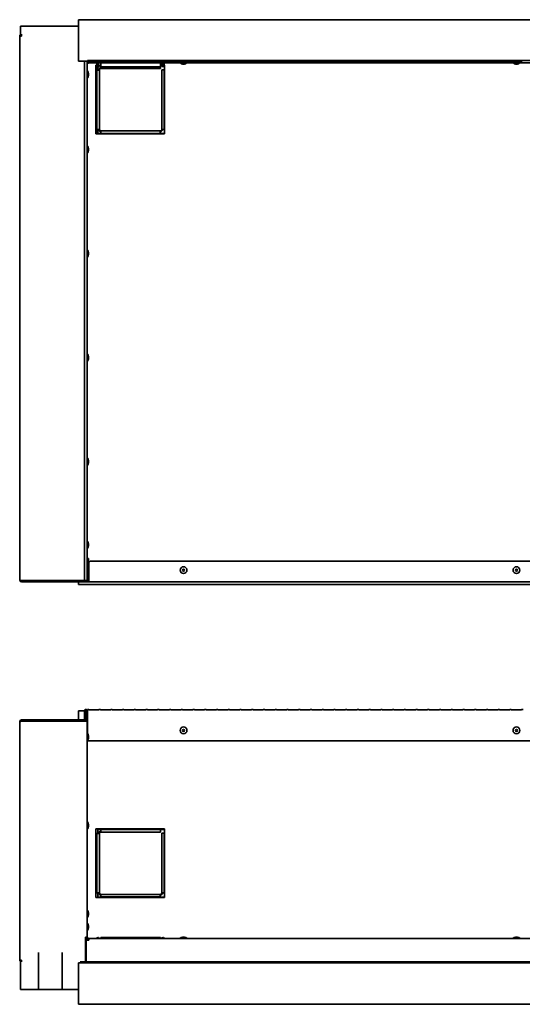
# Model space of a CAD drawing. Extents: x -6.9 to 77.3, y 3.9 to 51.3.
# Tile 1 of 3: x -6.9 to 17.3, y 3.9 to 51.3. Entities that reach past the tile are written whole.
import ezdxf

# ---------------------------------------------------------------- set-up
doc = ezdxf.new("R2010")
doc.units = 0
doc.header["$MEASUREMENT"] = 0

msp = doc.modelspace()

# ---------------------------------------------------------------- linework, layer by layer
at = {"color": 7, "lineweight": 35}
for p, q in [((38.101098, 51.26337), (-4.048904, 51.26337)), ((-4.048904, 51.26337), (-4.048904, 49.263368)), ((-4.837404, 50.958271), (-6.837403, 50.958271)), ((-6.837403, 50.958271), (-6.837403, 50.476468)), ((-4.048904, 50.958271), (-5.973902, 50.958271)), ((-6.873304, 50.476468), (-6.873304, 24.325271)), ((-6.873304, 50.476468), (-6.787403, 50.476468)), ((-6.787403, 50.476468), (-6.780333, 50.562369)), ((-3.758204, 49.263368), (-4.048904, 49.263368)), ((-3.758204, 24.30306), (-3.758204, 49.266473)), ((-3.623902, 49.266473), (-3.758204, 49.266473)), ((-3.623902, 49.266473), (-3.623902, 24.30306)), ((-3.621004, 49.263368), (-3.623902, 49.263368)), ((-3.621002, 49.249441), (-3.623902, 49.247461)), ((37.622998, 49.303373), (-3.621004, 49.303373)), ((-3.621004, 49.191573), (-3.621004, 49.303373)), ((-3.556302, 49.283418), (-3.556302, 49.211522)), ((-3.556302, 49.283418), (-3.063379, 49.283418)), ((-3.556302, 49.260331), (-3.063379, 49.260331)), ((-3.063379, 49.23461), (-3.556302, 49.23461)), ((-3.063379, 49.211522), (-3.063379, 49.283418)), ((-2.992128, 49.283418), (-2.992128, 49.211522)), ((-2.992128, 49.283418), (-2.499203, 49.283418)), ((-2.992128, 49.260331), (-2.499203, 49.260331)), ((-2.499203, 49.23461), (-2.992128, 49.23461)), ((-2.499203, 49.211522), (-2.499203, 49.283418)), ((-2.427953, 49.283418), (-2.427953, 49.211522)), ((-2.427953, 49.283418), (-1.935028, 49.283418)), ((-2.427953, 49.260331), (-1.935028, 49.260331)), ((-1.935028, 49.23461), (-2.427953, 49.23461)), ((-1.935028, 49.211522), (-1.935028, 49.283418)), ((-1.863778, 49.283418), (-1.863778, 49.211522)), ((-1.863778, 49.283418), (-1.370853, 49.283418)), ((-1.863778, 49.260331), (-1.370853, 49.260331)), ((-1.370853, 49.23461), (-1.863778, 49.23461)), ((-1.370853, 49.211522), (-1.370853, 49.283418)), ((-1.299603, 49.283418), (-1.299603, 49.211522)), ((-1.299603, 49.283418), (-0.806678, 49.283418)), ((-1.299603, 49.260331), (-0.806678, 49.260331)), ((-0.806678, 49.23461), (-1.299603, 49.23461)), ((-0.806678, 49.211522), (-0.806678, 49.283418)), ((-0.735428, 49.283418), (-0.735428, 49.211522)), ((-0.735428, 49.283418), (-0.242503, 49.283418)), ((-0.735428, 49.260331), (-0.242503, 49.260331)), ((-0.242503, 49.23461), (-0.735428, 49.23461)), ((-0.242503, 49.211522), (-0.242503, 49.283418)), ((-0.171253, 49.283418), (-0.171253, 49.211522)), ((-0.171253, 49.283418), (0.321672, 49.283418)), ((-0.171253, 49.260331), (0.321672, 49.260331)), ((0.321672, 49.23461), (-0.171253, 49.23461)), ((0.321672, 49.211522), (0.321672, 49.283418)), ((0.392922, 49.283418), (0.392922, 49.211522)), ((0.392922, 49.283418), (0.885847, 49.283418)), ((0.392922, 49.260331), (0.885847, 49.260331)), ((0.885847, 49.23461), (0.392922, 49.23461)), ((0.885847, 49.211522), (0.885847, 49.283418)), ((0.957097, 49.283418), (0.957097, 49.211522)), ((0.957097, 49.283418), (1.450022, 49.283418)), ((0.957097, 49.260331), (1.450022, 49.260331)), ((1.450022, 49.23461), (0.957097, 49.23461)), ((1.450022, 49.211522), (1.450022, 49.283418)), ((1.521271, 49.283418), (1.521271, 49.211522)), ((1.521271, 49.283418), (2.014196, 49.283418)), ((1.521271, 49.260331), (2.014196, 49.260331)), ((2.014196, 49.23461), (1.521271, 49.23461)), ((2.014196, 49.211522), (2.014196, 49.283418)), ((2.085446, 49.283418), (2.085446, 49.211522)), ((2.085446, 49.283418), (2.578371, 49.283418)), ((2.085446, 49.260331), (2.578371, 49.260331)), ((2.578371, 49.23461), (2.085446, 49.23461)), ((2.578371, 49.211522), (2.578371, 49.283418)), ((2.649621, 49.283418), (2.649621, 49.211522)), ((2.649621, 49.283418), (3.142546, 49.283418)), ((2.649621, 49.260331), (3.142546, 49.260331)), ((3.142546, 49.23461), (2.649621, 49.23461)), ((3.142546, 49.211522), (3.142546, 49.283418)), ((3.213797, 49.283418), (3.213797, 49.211522)), ((3.213797, 49.283418), (3.706722, 49.283418)), ((3.213797, 49.260331), (3.706722, 49.260331)), ((3.706722, 49.23461), (3.213797, 49.23461)), ((3.706722, 49.211522), (3.706722, 49.283418)), ((3.777972, 49.283418), (3.777972, 49.211522)), ((3.777972, 49.283418), (4.270897, 49.283418)), ((3.777972, 49.260331), (4.270897, 49.260331)), ((4.270897, 49.23461), (3.777972, 49.23461)), ((4.270897, 49.211522), (4.270897, 49.283418)), ((4.342147, 49.283418), (4.342147, 49.211522)), ((4.342147, 49.283418), (4.835072, 49.283418)), ((4.342147, 49.260331), (4.835072, 49.260331)), ((4.835072, 49.23461), (4.342147, 49.23461)), ((4.835072, 49.211522), (4.835072, 49.283418)), ((4.906322, 49.283418), (4.906322, 49.211522)), ((4.906322, 49.283418), (5.399247, 49.283418)), ((4.906322, 49.260331), (5.399247, 49.260331)), ((5.399247, 49.23461), (4.906322, 49.23461)), ((5.399247, 49.211522), (5.399247, 49.283418)), ((5.470497, 49.283418), (5.470497, 49.211522)), ((5.470497, 49.283418), (5.963422, 49.283418)), ((5.470497, 49.260331), (5.963422, 49.260331)), ((5.963422, 49.23461), (5.470497, 49.23461)), ((5.963422, 49.211522), (5.963422, 49.283418)), ((6.034672, 49.283418), (6.034672, 49.211522)), ((6.034672, 49.283418), (6.527597, 49.283418)), ((6.034672, 49.260331), (6.527597, 49.260331)), ((6.527597, 49.23461), (6.034672, 49.23461)), ((6.527597, 49.211522), (6.527597, 49.283418)), ((6.598847, 49.283418), (6.598847, 49.211522)), ((6.598847, 49.283418), (7.091772, 49.283418)), ((6.598847, 49.260331), (7.091772, 49.260331)), ((7.091772, 49.23461), (6.598847, 49.23461)), ((7.091772, 49.211522), (7.091772, 49.283418)), ((7.163022, 49.283418), (7.163022, 49.211522)), ((7.163022, 49.283418), (7.655947, 49.283418)), ((7.163022, 49.260331), (7.655947, 49.260331)), ((7.655947, 49.23461), (7.163022, 49.23461)), ((7.655947, 49.211522), (7.655947, 49.283418)), ((7.727197, 49.283418), (7.727197, 49.211522)), ((7.727197, 49.283418), (8.220122, 49.283418)), ((7.727197, 49.260331), (8.220122, 49.260331)), ((8.220122, 49.23461), (7.727197, 49.23461)), ((8.220122, 49.211522), (8.220122, 49.283418)), ((8.291372, 49.283418), (8.291372, 49.211522)), ((8.291372, 49.283418), (8.784297, 49.283418)), ((8.291372, 49.260331), (8.784297, 49.260331)), ((8.784297, 49.23461), (8.291372, 49.23461)), ((8.784297, 49.211522), (8.784297, 49.283418)), ((8.855547, 49.283418), (8.855547, 49.211522)), ((8.855547, 49.283418), (9.348472, 49.283418)), ((8.855547, 49.260331), (9.348472, 49.260331)), ((9.348472, 49.23461), (8.855547, 49.23461)), ((9.348472, 49.211522), (9.348472, 49.283418)), ((9.419721, 49.283418), (9.419721, 49.211522)), ((9.419721, 49.283418), (9.912647, 49.283418)), ((9.419721, 49.260331), (9.912647, 49.260331)), ((9.912647, 49.23461), (9.419721, 49.23461)), ((9.912647, 49.211522), (9.912647, 49.283418)), ((9.983897, 49.283418), (9.983897, 49.211522)), ((9.983897, 49.283418), (10.476822, 49.283418)), ((9.983897, 49.260331), (10.476822, 49.260331)), ((10.476822, 49.23461), (9.983897, 49.23461)), ((10.476822, 49.211522), (10.476822, 49.283418)), ((10.548072, 49.283418), (10.548072, 49.211522)), ((10.548072, 49.283418), (11.040997, 49.283418)), ((10.548072, 49.260331), (11.040997, 49.260331)), ((11.040997, 49.23461), (10.548072, 49.23461)), ((11.040997, 49.211522), (11.040997, 49.283418)), ((11.112247, 49.283418), (11.112247, 49.211522)), ((11.112247, 49.283418), (11.605172, 49.283418)), ((11.112247, 49.260331), (11.605172, 49.260331)), ((11.605172, 49.23461), (11.112247, 49.23461)), ((11.605172, 49.211522), (11.605172, 49.283418)), ((11.676422, 49.283418), (11.676422, 49.211522)), ((11.676422, 49.283418), (12.169347, 49.283418)), ((11.676422, 49.260331), (12.169347, 49.260331)), ((12.169347, 49.23461), (11.676422, 49.23461)), ((12.169347, 49.211522), (12.169347, 49.283418)), ((12.240597, 49.283418), (12.240597, 49.211522)), ((12.240597, 49.283418), (12.733522, 49.283418)), ((12.240597, 49.260331), (12.733522, 49.260331)), ((12.733522, 49.23461), (12.240597, 49.23461)), ((12.733522, 49.211522), (12.733522, 49.283418)), ((12.804772, 49.283418), (12.804772, 49.211522)), ((12.804772, 49.283418), (13.297697, 49.283418)), ((12.804772, 49.260331), (13.297697, 49.260331)), ((13.297697, 49.23461), (12.804772, 49.23461)), ((13.297697, 49.211522), (13.297697, 49.283418)), ((13.368947, 49.283418), (13.368947, 49.211522)), ((13.368947, 49.283418), (13.861872, 49.283418)), ((13.368947, 49.260331), (13.861872, 49.260331)), ((13.861872, 49.23461), (13.368947, 49.23461)), ((13.861872, 49.211522), (13.861872, 49.283418)), ((13.933122, 49.283418), (13.933122, 49.211522)), ((13.933122, 49.283418), (14.426046, 49.283418)), ((13.933122, 49.260331), (14.426046, 49.260331)), ((14.426046, 49.23461), (13.933122, 49.23461)), ((14.426046, 49.211522), (14.426046, 49.283418)), ((14.497296, 49.283418), (14.497296, 49.211522)), ((14.497296, 49.283418), (14.990222, 49.283418)), ((14.497296, 49.260331), (14.990222, 49.260331)), ((14.990222, 49.23461), (14.497296, 49.23461)), ((14.990222, 49.211522), (14.990222, 49.283418)), ((15.061471, 49.283418), (15.061471, 49.211522)), ((15.061471, 49.283418), (15.554396, 49.283418)), ((15.061471, 49.260331), (15.554396, 49.260331)), ((15.554396, 49.23461), (15.061471, 49.23461)), ((15.554396, 49.211522), (15.554396, 49.283418)), ((15.625646, 49.283418), (15.625646, 49.211522)), ((15.625646, 49.283418), (16.118571, 49.283418)), ((15.625646, 49.260331), (16.118571, 49.260331)), ((16.118571, 49.23461), (15.625646, 49.23461)), ((16.118571, 49.211522), (16.118571, 49.283418)), ((16.189821, 49.283418), (16.189821, 49.211522)), ((16.189821, 49.283418), (16.682746, 49.283418)), ((16.189821, 49.260331), (16.682746, 49.260331)), ((16.682746, 49.23461), (16.189821, 49.23461)), ((16.682746, 49.211522), (16.682746, 49.283418)), ((16.753997, 49.283418), (16.753997, 49.211522)), ((16.753997, 49.283418), (17.246922, 49.283418)), ((16.753997, 49.260331), (17.246922, 49.260331)), ((17.246922, 49.23461), (16.753997, 49.23461)), ((17.246922, 49.211522), (17.246922, 49.283418)), ((-3.624104, 48.79877), (-3.617104, 48.79877)), ((-3.574103, 49.177472), (-3.623902, 49.170431)), ((-3.574103, 49.177472), (-3.623902, 49.173373)), ((-3.621004, 49.191573), (37.622998, 49.191573)), ((-3.617104, 48.470771), (-3.617104, 48.79877)), ((-3.574103, 49.177472), (-3.574103, 49.191573)), ((-3.063379, 49.211522), (-3.556302, 49.211522)), ((-3.165699, 49.07737), (-3.210002, 49.07737)), ((-3.210002, 49.07737), (-3.210002, 45.777372)), ((-3.165699, 49.06758), (-3.193902, 49.06758)), ((-3.193902, 49.06758), (-3.193902, 45.777372)), ((-3.165701, 48.842581), (-3.193902, 48.842581)), ((-3.165704, 49.191577), (-3.165704, 49.06597)), ((-3.043904, 48.842581), (-3.165704, 48.842581)), ((-3.165704, 48.842581), (-3.165704, 45.992581)), ((-3.129804, 49.191577), (-3.129804, 49.06597)), ((-3.0798, 49.07737), (-3.1298, 49.07737)), ((-3.079799, 49.06758), (-3.129799, 49.06758)), ((-3.118904, 49.006732), (-3.118904, 48.842581)), ((-3.079803, 49.06597), (-3.079803, 49.191577)), ((-2.968904, 49.06597), (-3.079803, 49.06597)), ((-2.968904, 49.038038), (-3.050685, 49.038038)), ((-3.043904, 45.992581), (-3.043904, 48.842581)), ((-2.499203, 49.211522), (-2.992128, 49.211522)), ((-2.968904, 49.06597), (-2.968904, 49.191577)), ((-2.968904, 49.06597), (-2.968904, 49.005069)), ((-2.968904, 49.007184), (-2.968904, 48.917578)), ((-0.118903, 49.005069), (-2.968904, 49.005069)), ((-2.968904, 49.005069), (-0.106403, 49.005069)), ((-2.968904, 48.917578), (-0.106403, 48.917578)), ((-1.935028, 49.211522), (-2.427953, 49.211522)), ((-1.370853, 49.211522), (-1.863778, 49.211522)), ((-0.806678, 49.211522), (-1.299603, 49.211522)), ((-0.242503, 49.211522), (-0.735428, 49.211522)), ((0.321672, 49.211522), (-0.171253, 49.211522)), ((-0.106403, 49.191577), (-0.106403, 49.06597)), ((-0.106403, 49.005069), (-0.106403, 49.06597)), ((-0.037114, 49.038038), (-0.106403, 49.038038)), ((-0.106403, 48.917578), (-0.106403, 49.005074)), ((-0.043903, 49.06597), (-0.106379, 49.06597)), ((-0.043903, 49.06597), (-0.043903, 49.191577)), ((-0.043903, 48.855077), (-0.043903, 45.992581)), ((0.077897, 48.855077), (-0.043903, 48.855077)), ((-0.008003, 49.06597), (-0.008003, 49.191577)), ((0.042, 49.07737), (-0.007999, 49.07737)), ((0.042001, 49.06758), (-0.007999, 49.06758)), ((0.041997, 49.06597), (0.041997, 49.191577)), ((0.089998, 49.038038), (0.071116, 49.038038)), ((0.077897, 49.06597), (0.077897, 49.191577)), ((0.077897, 45.992581), (0.077897, 48.855077)), ((0.089998, 48.855077), (0.077898, 48.855077)), ((0.089997, 49.07737), (0.0779, 49.07737)), ((0.089998, 49.06758), (0.077902, 49.06758)), ((0.089997, 45.777372), (0.089997, 49.07737)), ((0.885847, 49.211522), (0.392922, 49.211522)), ((0.836996, 49.191573), (0.872113, 49.191573)), ((0.836996, 49.191573), (0.836996, 49.18457)), ((0.836996, 49.18457), (0.872113, 49.18457)), ((0.872113, 49.191573), (1.164997, 49.191573)), ((0.872113, 49.18457), (1.164997, 49.18457)), ((0.950996, 49.126938), (1.04029, 49.126938)), ((1.450022, 49.211522), (0.957097, 49.211522)), ((0.961703, 49.126938), (1.050997, 49.126938)), ((1.164997, 49.191573), (1.164997, 49.18457)), ((2.014196, 49.211522), (1.521271, 49.211522)), ((2.578371, 49.211522), (2.085446, 49.211522)), ((3.142546, 49.211522), (2.649621, 49.211522)), ((3.706722, 49.211522), (3.213797, 49.211522)), ((4.270897, 49.211522), (3.777972, 49.211522)), ((4.835072, 49.211522), (4.342147, 49.211522)), ((5.399247, 49.211522), (4.906322, 49.211522)), ((5.963422, 49.211522), (5.470497, 49.211522)), ((6.527597, 49.211522), (6.034672, 49.211522)), ((7.091772, 49.211522), (6.598847, 49.211522)), ((7.655947, 49.211522), (7.163022, 49.211522)), ((8.220122, 49.211522), (7.727197, 49.211522)), ((8.784297, 49.211522), (8.291372, 49.211522)), ((9.348472, 49.211522), (8.855547, 49.211522)), ((9.912647, 49.211522), (9.419721, 49.211522)), ((10.476822, 49.211522), (9.983897, 49.211522)), ((11.040997, 49.211522), (10.548072, 49.211522)), ((11.605172, 49.211522), (11.112247, 49.211522)), ((12.169347, 49.211522), (11.676422, 49.211522)), ((12.733522, 49.211522), (12.240597, 49.211522)), ((13.297697, 49.211522), (12.804772, 49.211522)), ((13.861872, 49.211522), (13.368947, 49.211522)), ((14.426046, 49.211522), (13.933122, 49.211522)), ((14.990222, 49.211522), (14.497296, 49.211522)), ((15.554396, 49.211522), (15.061471, 49.211522)), ((16.118571, 49.211522), (15.625646, 49.211522)), ((16.682746, 49.211522), (16.189821, 49.211522)), ((17.246922, 49.211522), (16.753997, 49.211522)), ((16.836997, 49.191573), (17.164996, 49.191573)), ((16.836997, 49.191573), (16.836997, 49.18457)), ((16.836997, 49.18457), (17.164996, 49.18457)), ((16.950997, 49.126938), (17.050996, 49.126938)), ((16.950997, 49.126938), (17.050996, 49.126938)), ((17.164996, 49.191573), (17.164996, 49.18457)), ((-3.624104, 48.470771), (-3.617104, 48.470771)), ((-3.624104, 48.470771), (-3.617104, 48.470771)), ((-3.624104, 48.470771), (-3.617104, 48.470771)), ((-3.559469, 48.584773), (-3.559469, 48.684769)), ((-3.193902, 45.992581), (-3.165701, 45.992581)), ((-3.165704, 45.992581), (-3.043904, 45.992581)), ((-3.118904, 45.992581), (-3.118904, 45.788041)), ((-0.118903, 45.917579), (-2.968904, 45.917579)), ((-2.968904, 45.917579), (-2.968904, 45.795778)), ((-0.118903, 45.917579), (-0.118903, 45.795778)), ((-0.043903, 45.992581), (0.077897, 45.992581)), ((0.077898, 45.992581), (0.089998, 45.992581)), ((-3.210002, 45.777372), (0.089997, 45.777372)), ((-3.118904, 45.788041), (-2.968904, 45.788041)), ((-2.968904, 45.795778), (-0.118903, 45.795778)), ((-2.968904, 45.795778), (-2.968904, 45.777372)), ((-0.118903, 45.777372), (-0.118903, 45.795778)), ((-0.118903, 45.788041), (0.089998, 45.788041)), ((-3.624104, 45.184773), (-3.617104, 45.184773)), ((-3.617104, 44.856769), (-3.617104, 45.184773)), ((-3.559469, 44.97077), (-3.559469, 45.070772)), ((-3.624104, 44.856769), (-3.617104, 44.856769)), ((-3.624104, 40.184771), (-3.617104, 40.184771)), ((-3.624104, 39.856772), (-3.617104, 39.856772)), ((-3.617104, 39.856772), (-3.617104, 40.184771)), ((-3.559469, 39.97077), (-3.559469, 40.070772)), ((-3.624104, 35.184771), (-3.617104, 35.184771)), ((-3.617104, 34.856772), (-3.617104, 35.184771)), ((-3.559469, 34.97077), (-3.559469, 35.070772)), ((-3.624104, 34.856772), (-3.617104, 34.856772)), ((-3.624104, 30.184771), (-3.617104, 30.184771)), ((-3.624104, 29.856772), (-3.617104, 29.856772)), ((-3.617104, 29.856772), (-3.617104, 30.184771)), ((-3.559469, 29.97077), (-3.559469, 30.070772)), ((-3.624104, 26.184769), (-3.617104, 26.184769)), ((-3.617104, 25.913408), (-3.617104, 26.184769)), ((-3.559469, 25.988039), (-3.559469, 26.070771)), ((-3.624104, 25.85677), (-3.617104, 25.85677)), ((-3.617104, 25.85677), (-3.617104, 25.913408)), ((-3.559469, 25.970771), (-3.559469, 25.988039)), ((-3.574103, 25.36177), (-3.6239, 25.36177)), ((-3.574103, 24.975704), (-3.574103, 25.36177)), ((-3.554003, 24.32602), (-3.554003, 25.14312)), ((-3.454004, 25.243122), (37.455997, 25.243122)), ((-3.623902, 25.031772), (-3.616903, 25.031772)), ((-3.623902, 24.70377), (-3.616903, 24.70377)), ((-3.623902, 24.70377), (-3.616903, 24.70377)), ((-3.623902, 24.70377), (-3.616903, 24.70377)), ((-3.616903, 24.70377), (-3.616903, 25.031772)), ((-3.574103, 24.44767), (-3.574103, 24.759858)), ((-3.55927, 24.817772), (-3.55927, 24.917771)), ((-6.837403, 24.311845), (-6.837403, 24.275272)), ((-4.837404, 24.275272), (-6.837403, 24.275272)), ((-6.787403, 24.30306), (-3.808202, 24.30306)), ((-6.787403, 24.239372), (-6.787403, 24.275272)), ((-6.787403, 24.275272), (-3.709803, 24.275272)), ((-6.787403, 24.239372), (-3.709803, 24.239372)), ((-5.973902, 24.30306), (-5.973902, 24.275272)), ((-3.973903, 24.275272), (-5.973902, 24.275272)), ((-4.837404, 24.30306), (-4.837404, 24.275272)), ((-4.048904, 24.116038), (-4.048904, 24.239379)), ((-3.973903, 24.30306), (-3.973903, 24.275272)), ((-3.665507, 24.30207), (-3.973896, 24.30207)), ((-3.808202, 24.30306), (-3.758204, 24.30306)), ((-3.623902, 24.30306), (-3.758204, 24.30306)), ((-3.679002, 24.240122), (-3.679002, 24.245086)), ((-3.679002, 24.240122), (-3.554003, 24.240122)), ((-3.639423, 24.276022), (-3.554003, 24.276022)), ((-3.554003, 24.30207), (-3.627091, 24.30207)), ((-3.574103, 24.44767), (-3.574103, 24.361769)), ((-3.574103, 24.361769), (-3.554003, 24.361769)), ((-3.554003, 24.240122), (-3.554003, 24.32602)), ((-3.554003, 24.240122), (37.555996, 24.240122)), ((38.101098, 24.116038), (-4.048904, 24.116038)), ((-4.048904, 17.608581), (-4.048904, 18.044675)), ((-3.758184, 18.044675), (-4.048904, 18.044675)), ((-3.758204, 17.658564), (-3.758204, 18.045865)), ((-3.722303, 17.658564), (-3.722303, 18.045865)), ((-3.695885, 18.044675), (-3.722284, 18.044675)), ((-3.695902, 18.045604), (-3.695902, 17.544875)), ((-3.660004, 18.045604), (-3.695902, 18.045604)), ((-3.660004, 18.045604), (-3.660004, 17.544875)), ((-3.659803, 18.045865), (-3.659803, 17.838015)), ((-3.623902, 18.045865), (-3.623902, 17.838015)), ((-3.621004, 18.044675), (-3.623886, 18.044675)), ((-3.621004, 18.048305), (-3.621004, 18.104205)), ((-3.621004, 18.104205), (-3.556302, 18.104205)), ((-3.621004, 18.048305), (-3.621004, 18.068305)), ((-3.621004, 16.954481), (-3.621004, 18.048305)), ((-3.556302, 18.104205), (-3.556302, 18.091113)), ((-3.063379, 18.091113), (-3.556302, 18.091113)), ((-3.063379, 18.091113), (-3.063379, 18.104205)), ((-3.063379, 18.104205), (-2.992128, 18.104205)), ((-2.992128, 18.104205), (-2.992128, 18.091113)), ((-2.499203, 18.091113), (-2.992128, 18.091113)), ((-2.499203, 18.091113), (-2.499203, 18.104205)), ((-2.499203, 18.104205), (-2.427953, 18.104205)), ((-2.427953, 18.104205), (-2.427953, 18.091113)), ((-1.935028, 18.091113), (-2.427953, 18.091113)), ((-1.935028, 18.091113), (-1.935028, 18.104205)), ((-1.935028, 18.104205), (-1.863778, 18.104205)), ((-1.863778, 18.104205), (-1.863778, 18.091113)), ((-1.370853, 18.091113), (-1.863778, 18.091113)), ((-1.370853, 18.091113), (-1.370853, 18.104205)), ((-1.370853, 18.104205), (-1.299603, 18.104205)), ((-1.299603, 18.104205), (-1.299603, 18.091113)), ((-0.806678, 18.091113), (-1.299603, 18.091113)), ((-0.806678, 18.091113), (-0.806678, 18.104205)), ((-0.806678, 18.104205), (-0.735428, 18.104205)), ((-0.735428, 18.104205), (-0.735428, 18.091113)), ((-0.242503, 18.091113), (-0.735428, 18.091113)), ((-0.242503, 18.091113), (-0.242503, 18.104205)), ((-0.242503, 18.104205), (-0.171253, 18.104205)), ((-0.171253, 18.104205), (-0.171253, 18.091113)), ((0.321672, 18.091113), (-0.171253, 18.091113)), ((0.321672, 18.091113), (0.321672, 18.104205)), ((0.321672, 18.104205), (0.392922, 18.104205)), ((0.392922, 18.104205), (0.392922, 18.091113)), ((0.885847, 18.091113), (0.392922, 18.091113)), ((0.885847, 18.091113), (0.885847, 18.104205)), ((0.885847, 18.104205), (0.957097, 18.104205)), ((0.957097, 18.104205), (0.957097, 18.091113)), ((1.450022, 18.091113), (0.957097, 18.091113)), ((1.450022, 18.091113), (1.450022, 18.104205)), ((1.450022, 18.104205), (1.521271, 18.104205)), ((1.521271, 18.104205), (1.521271, 18.091113)), ((2.014196, 18.091113), (1.521271, 18.091113)), ((2.014196, 18.091113), (2.014196, 18.104205)), ((2.014196, 18.104205), (2.085446, 18.104205)), ((2.085446, 18.104205), (2.085446, 18.091113)), ((2.578371, 18.091113), (2.085446, 18.091113)), ((2.578371, 18.091113), (2.578371, 18.104205)), ((2.578371, 18.104205), (2.649621, 18.104205)), ((2.649621, 18.104205), (2.649621, 18.091113)), ((3.142546, 18.091113), (2.649621, 18.091113)), ((3.142546, 18.091113), (3.142546, 18.104205)), ((3.142546, 18.104205), (3.213797, 18.104205)), ((3.213797, 18.104205), (3.213797, 18.091113)), ((3.706722, 18.091113), (3.213797, 18.091113)), ((3.706722, 18.091113), (3.706722, 18.104205)), ((3.706722, 18.104205), (3.777972, 18.104205)), ((3.777972, 18.104205), (3.777972, 18.091113)), ((4.270897, 18.091113), (3.777972, 18.091113)), ((4.270897, 18.091113), (4.270897, 18.104205)), ((4.270897, 18.104205), (4.342147, 18.104205)), ((4.342147, 18.104205), (4.342147, 18.091113)), ((4.835072, 18.091113), (4.342147, 18.091113)), ((4.835072, 18.091113), (4.835072, 18.104205)), ((4.835072, 18.104205), (4.906322, 18.104205)), ((4.906322, 18.104205), (4.906322, 18.091113)), ((5.399247, 18.091113), (4.906322, 18.091113)), ((5.399247, 18.091113), (5.399247, 18.104205)), ((5.399247, 18.104205), (5.470497, 18.104205)), ((5.470497, 18.104205), (5.470497, 18.091113)), ((5.963422, 18.091113), (5.470497, 18.091113)), ((5.963422, 18.091113), (5.963422, 18.104205)), ((5.963422, 18.104205), (6.034672, 18.104205)), ((6.034672, 18.104205), (6.034672, 18.091113)), ((6.527597, 18.091113), (6.034672, 18.091113)), ((6.527597, 18.091113), (6.527597, 18.104205)), ((6.527597, 18.104205), (6.598847, 18.104205)), ((6.598847, 18.104205), (6.598847, 18.091113)), ((7.091772, 18.091113), (6.598847, 18.091113)), ((7.091772, 18.091113), (7.091772, 18.104205)), ((7.091772, 18.104205), (7.163022, 18.104205)), ((7.163022, 18.104205), (7.163022, 18.091113)), ((7.655947, 18.091113), (7.163022, 18.091113)), ((7.655947, 18.091113), (7.655947, 18.104205)), ((7.655947, 18.104205), (7.727197, 18.104205)), ((7.727197, 18.104205), (7.727197, 18.091113)), ((8.220122, 18.091113), (7.727197, 18.091113)), ((8.220122, 18.091113), (8.220122, 18.104205)), ((8.220122, 18.104205), (8.291372, 18.104205)), ((8.291372, 18.104205), (8.291372, 18.091113)), ((8.784297, 18.091113), (8.291372, 18.091113)), ((8.784297, 18.091113), (8.784297, 18.104205)), ((8.784297, 18.104205), (8.855547, 18.104205)), ((8.855547, 18.104205), (8.855547, 18.091113)), ((9.348472, 18.091113), (8.855547, 18.091113)), ((9.348472, 18.091113), (9.348472, 18.104205)), ((9.348472, 18.104205), (9.419721, 18.104205)), ((9.419721, 18.104205), (9.419721, 18.091113)), ((9.912647, 18.091113), (9.419721, 18.091113)), ((9.912647, 18.091113), (9.912647, 18.104205)), ((9.912647, 18.104205), (9.983897, 18.104205)), ((9.983897, 18.104205), (9.983897, 18.091113)), ((10.476822, 18.091113), (9.983897, 18.091113)), ((10.476822, 18.091113), (10.476822, 18.104205)), ((10.476822, 18.104205), (10.548072, 18.104205)), ((10.548072, 18.104205), (10.548072, 18.091113)), ((11.040997, 18.091113), (10.548072, 18.091113)), ((11.040997, 18.091113), (11.040997, 18.104205)), ((11.040997, 18.104205), (11.112247, 18.104205)), ((11.112247, 18.104205), (11.112247, 18.091113)), ((11.605172, 18.091113), (11.112247, 18.091113)), ((11.605172, 18.091113), (11.605172, 18.104205)), ((11.605172, 18.104205), (11.676422, 18.104205)), ((11.676422, 18.104205), (11.676422, 18.091113)), ((12.169347, 18.091113), (11.676422, 18.091113)), ((12.169347, 18.091113), (12.169347, 18.104205)), ((12.169347, 18.104205), (12.240597, 18.104205)), ((12.240597, 18.104205), (12.240597, 18.091113)), ((12.733522, 18.091113), (12.240597, 18.091113)), ((12.733522, 18.091113), (12.733522, 18.104205)), ((12.733522, 18.104205), (12.804772, 18.104205)), ((12.804772, 18.104205), (12.804772, 18.091113)), ((13.297697, 18.091113), (12.804772, 18.091113)), ((13.297697, 18.091113), (13.297697, 18.104205)), ((13.297697, 18.104205), (13.368947, 18.104205)), ((13.368947, 18.104205), (13.368947, 18.091113)), ((13.861872, 18.091113), (13.368947, 18.091113)), ((13.861872, 18.091113), (13.861872, 18.104205)), ((13.861872, 18.104205), (13.933122, 18.104205)), ((13.933122, 18.104205), (13.933122, 18.091113)), ((14.426046, 18.091113), (13.933122, 18.091113)), ((14.426046, 18.091113), (14.426046, 18.104205)), ((14.426046, 18.104205), (14.497296, 18.104205)), ((14.497296, 18.104205), (14.497296, 18.091113)), ((14.990222, 18.091113), (14.497296, 18.091113)), ((14.990222, 18.091113), (14.990222, 18.104205)), ((14.990222, 18.104205), (15.061471, 18.104205)), ((15.061471, 18.104205), (15.061471, 18.091113)), ((15.554396, 18.091113), (15.061471, 18.091113)), ((15.554396, 18.091113), (15.554396, 18.104205)), ((15.554396, 18.104205), (15.625646, 18.104205)), ((15.625646, 18.104205), (15.625646, 18.091113)), ((16.118571, 18.091113), (15.625646, 18.091113)), ((16.118571, 18.091113), (16.118571, 18.104205)), ((16.118571, 18.104205), (16.189821, 18.104205)), ((16.189821, 18.104205), (16.189821, 18.091113)), ((16.682746, 18.091113), (16.189821, 18.091113)), ((16.682746, 18.091113), (16.682746, 18.104205)), ((16.682746, 18.104205), (16.753997, 18.104205)), ((16.753997, 18.104205), (16.753997, 18.091113)), ((17.246922, 18.091113), (16.753997, 18.091113)), ((17.246922, 18.091113), (17.246922, 18.104205)), ((17.246922, 18.104205), (17.318172, 18.104205)), ((-6.873304, 17.522665), (-6.873304, 6.069464)), ((-6.837403, 17.53609), (-6.837403, 17.572664)), ((-4.837404, 17.572664), (-6.837403, 17.572664)), ((-6.787403, 17.608564), (-6.787403, 17.572664)), ((-6.787403, 17.608564), (-3.808202, 17.608564)), ((-6.787403, 17.544875), (-3.709803, 17.544875)), ((-5.973902, 17.544875), (-5.973902, 17.572664)), ((-3.973903, 17.572664), (-5.973902, 17.572664)), ((-4.837404, 17.544875), (-4.837404, 17.572664)), ((-3.973903, 17.572664), (-3.808202, 17.572664)), ((-3.973903, 17.544875), (-3.973903, 17.572664)), ((-3.709803, 17.544875), (-3.623902, 17.544875)), ((-3.660004, 17.592564), (-3.624104, 17.592564)), ((-3.659803, 17.838015), (-3.623902, 17.838015)), ((-3.621002, 17.592564), (-3.624104, 17.592564)), ((-3.624104, 17.544892), (-3.624104, 17.592564)), ((-3.623902, 17.544875), (-3.623902, 7.169465)), ((-3.624104, 16.626464), (-3.617104, 16.626464)), ((-3.623902, 16.954465), (-3.616903, 16.954465)), ((-3.623902, 16.626464), (-3.616903, 16.626464)), ((-3.621004, 16.604205), (-3.621004, 16.626481)), ((37.622998, 16.604205), (-3.621004, 16.604205)), ((-3.616903, 16.790464), (-3.616903, 16.954465)), ((-3.616903, 16.626464), (-3.616903, 16.790464)), ((-3.55927, 16.790464), (-3.55927, 16.840465)), ((-3.55927, 16.740464), (-3.55927, 16.790464)), ((-3.624104, 12.376464), (-3.617104, 12.376464)), ((-3.623902, 12.704464), (-3.616903, 12.704464)), ((-3.623902, 12.376464), (-3.616903, 12.376464)), ((-3.616903, 12.488575), (-3.616903, 12.704464)), ((-3.616903, 12.376464), (-3.616903, 12.488575)), ((-3.55927, 12.524645), (-3.55927, 12.590464)), ((-3.55927, 12.490465), (-3.55927, 12.524645)), ((0.089997, 12.372464), (-3.210002, 12.372464)), ((-3.210002, 12.372464), (-3.210002, 9.072464)), ((-3.118904, 12.347674), (-3.118904, 12.147675)), ((0.089997, 12.347674), (-3.118904, 12.347674)), ((-2.968904, 12.347676), (-2.968904, 12.344476)), ((-2.968904, 12.344476), (-2.968904, 12.222675)), ((-0.106403, 12.344476), (-2.968904, 12.344476)), ((-0.106403, 12.344476), (-0.106403, 12.347676)), ((-0.106403, 12.222675), (-0.106403, 12.344476)), ((0.089997, 9.072464), (0.089997, 12.372464)), ((-3.043904, 12.147675), (-3.165704, 12.147675)), ((-3.165704, 12.147675), (-3.165704, 9.297675)), ((-3.043904, 9.297675), (-3.043904, 12.147675)), ((-2.968904, 12.222675), (-0.106403, 12.222675)), ((-0.043903, 12.160175), (-0.043903, 9.297675)), ((0.077897, 12.160175), (-0.043903, 12.160175)), ((0.077897, 9.297675), (0.077897, 12.160175)), ((0.089998, 12.160175), (0.077898, 12.160175)), ((-3.210002, 9.072464), (0.089997, 9.072464)), ((-3.165704, 9.297675), (-3.043904, 9.297675)), ((-3.118904, 9.297675), (-3.118904, 9.097675)), ((-3.118904, 9.097675), (0.089997, 9.097675)), ((-0.118903, 9.222675), (-2.968904, 9.222675)), ((-2.968904, 9.222675), (-2.968904, 9.100875)), ((-2.968904, 9.100876), (-2.968904, 9.097676)), ((-2.968904, 9.100875), (-0.118903, 9.100875)), ((-0.118903, 9.222675), (-0.118903, 9.100875)), ((-0.118903, 9.097676), (-0.118903, 9.100876)), ((-0.043903, 9.297675), (0.077897, 9.297675)), ((0.077898, 9.297675), (0.089998, 9.297675)), ((-3.624104, 8.126465), (-3.617104, 8.126465)), ((-3.623902, 8.454464), (-3.616903, 8.454464)), ((-3.623902, 8.126465), (-3.616903, 8.126465)), ((-3.616903, 8.414436), (-3.616903, 8.454464)), ((-3.616903, 8.126465), (-3.616903, 8.414436)), ((-3.55927, 8.328261), (-3.55927, 8.340464)), ((-3.55927, 8.240465), (-3.55927, 8.328261)), ((-3.624104, 7.829464), (-3.617104, 7.829464)), ((-3.617104, 7.789436), (-3.617104, 7.829464)), ((-3.617104, 7.501465), (-3.617104, 7.789436)), ((-3.559469, 7.703261), (-3.559469, 7.715464)), ((-3.559469, 7.615465), (-3.559469, 7.703261)), ((-3.709803, 7.169465), (-3.709803, 6.069464)), ((-3.623902, 7.169465), (-3.709803, 7.169465)), ((-3.695902, 7.169465), (-3.695902, 6.430364)), ((-3.660004, 7.169465), (-3.660004, 7.022464)), ((-3.624104, 7.501465), (-3.617104, 7.501465)), ((-3.624104, 7.501465), (-3.617104, 7.501465)), ((-3.624104, 7.501465), (-3.617104, 7.501465)), ((-3.624104, 7.122465), (-3.624104, 7.169465)), ((-3.624104, 7.129535), (-3.574103, 7.122465)), ((-3.624102, 7.12658), (-3.574103, 7.122465)), ((-3.574103, 7.072464), (-3.574103, 7.122465)), ((-3.554003, 7.108365), (37.555996, 7.108365)), ((-3.554003, 7.022464), (-3.554003, 7.108365)), ((-2.968904, 7.155365), (-2.968904, 7.108365)), ((-0.118903, 7.155365), (-2.968904, 7.155365)), ((-2.968904, 7.119464), (-2.968904, 7.108381)), ((-0.118903, 7.155365), (-0.118903, 7.108365)), ((-0.118901, 7.155365), (-0.106403, 7.155365)), ((-0.106403, 7.108365), (-0.106403, 7.155365)), ((1.000997, 7.115364), (0.836996, 7.115364)), ((0.836996, 7.108365), (0.836996, 7.115364)), ((1.000997, 7.172997), (0.950996, 7.172997)), ((1.050997, 7.172997), (1.000997, 7.172997)), ((1.164997, 7.115364), (1.000997, 7.115364)), ((1.164997, 7.108365), (1.164997, 7.115364)), ((17.000997, 7.115364), (16.836997, 7.115364)), ((16.836997, 7.108365), (16.836997, 7.115364)), ((17.000997, 7.172997), (16.950997, 7.172997)), ((17.050996, 7.172997), (17.000997, 7.172997)), ((17.164996, 7.115364), (17.000997, 7.115364)), ((17.164996, 7.108365), (17.164996, 7.115364)), ((-3.679002, 7.022464), (-3.554003, 7.022464)), ((-3.679002, 6.069264), (-3.679002, 7.022464)), ((-3.574103, 7.072464), (-3.554003, 7.072464)), ((-3.574103, 7.072464), (-3.574103, 7.022464)), ((-5.973902, 4.652664), (-5.973902, 6.430364)), ((-4.837404, 4.652664), (-4.837404, 6.430364)), ((-3.679002, 6.430364), (-3.709803, 6.430364)), ((-6.787403, 6.069464), (-6.873304, 6.069464)), ((-6.837403, 4.652664), (-6.837403, 6.069464)), ((-6.780333, 5.983564), (-6.787403, 6.069464)), ((-4.048904, 3.941343), (-4.048904, 5.941343)), ((38.101098, 5.941343), (-4.048904, 5.941343)), ((-3.973903, 5.983564), (-3.709803, 5.983564)), ((-3.973903, 5.983364), (-3.834904, 5.983364)), ((-3.973903, 5.976364), (-3.834904, 5.976364)), ((-3.834904, 5.983364), (-3.834904, 5.976364)), ((-3.832902, 5.983564), (-3.832902, 5.976564)), ((-3.832902, 5.976564), (-3.668903, 5.976564)), ((-3.731663, 5.983564), (-3.678988, 5.983564)), ((-3.709803, 5.983564), (-3.709803, 6.069464)), ((-3.679002, 6.019464), (-3.709803, 6.019464)), ((-3.709789, 6.019464), (-3.678988, 6.019464)), ((-3.709789, 5.983564), (-3.678988, 5.983564)), ((-3.679002, 6.069264), (-3.679002, 5.983364)), ((-3.679002, 5.983364), (37.680996, 5.983364)), ((-3.668903, 5.976564), (-3.504903, 5.976564)), ((-3.504903, 5.983564), (-3.504903, 5.976564)), ((-1.707903, 5.983564), (-1.707903, 5.976564)), ((-1.707903, 5.976564), (-1.543904, 5.976564)), ((-1.543904, 5.976564), (-1.379903, 5.976564)), ((-1.379903, 5.983564), (-1.379903, 5.976564)), ((0.417097, 5.983564), (0.417097, 5.976564)), ((0.417097, 5.976564), (0.581097, 5.976564)), ((0.581097, 5.976564), (0.745096, 5.976564)), ((0.745096, 5.983564), (0.745096, 5.976564)), ((0.837097, 5.983364), (1.001097, 5.983364)), ((0.837097, 5.983364), (0.837097, 5.976364)), ((0.837097, 5.976364), (1.001097, 5.976364)), ((1.001097, 5.983364), (1.165096, 5.983364)), ((1.001097, 5.976364), (1.165096, 5.976364)), ((1.165096, 5.983364), (1.165096, 5.976364)), ((16.837097, 5.983364), (17.001096, 5.983364)), ((16.837097, 5.983364), (16.837097, 5.976364)), ((16.837097, 5.976364), (17.001096, 5.976364)), ((17.001096, 5.983364), (17.165097, 5.983364)), ((17.001096, 5.976364), (17.165097, 5.976364)), ((17.165097, 5.983364), (17.165097, 5.976364)), ((-4.837404, 4.652664), (-6.837403, 4.652664)), ((-4.048904, 4.652664), (-5.973902, 4.652664)), ((38.101098, 3.941343), (-4.048904, 3.941343))]:
    msp.add_line(p, q, dxfattribs=at)
for points in [[(-6.873304, 24.325271), (-6.873224, 24.324663), (-6.872592, 24.323457), (-6.871369, 24.322269), (-6.867351, 24.319977), (-6.858448, 24.316832), (-6.834844, 24.311334), (-6.787403, 24.30306)], [(-6.787403, 17.544875), (-6.829625, 17.53761), (-6.848978, 17.533574), (-6.864516, 17.529115), (-6.869939, 17.526633), (-6.872229, 17.524897), (-6.872912, 17.524009), (-6.873304, 17.522665)]]:
    msp.add_lwpolyline(points, dxfattribs=at)
for centre, radius in [((1.000997, 24.809871), 0.164), ((1.000997, 24.809871), 0.05), ((17.000997, 24.809871), 0.164), ((17.000997, 24.809871), 0.05), ((1.000997, 17.105165), 0.164), ((1.000997, 17.105165), 0.05), ((17.000997, 17.105165), 0.164), ((17.000997, 17.105165), 0.05)]:
    msp.add_circle(centre, radius, dxfattribs=at)
for centre, radius, start, end in [((-6.787403, 50.476468), 0.0859, 125.596414, 180.000005), ((-3.574103, 49.177472), 0.05, 159.718742, 174.878797), ((-3.722702, 48.673817), 0.1636, 3.839305, 49.798568), ((-3.104803, 49.06597), 0.0609, 180.000005, 360), ((-3.104803, 49.06597), 0.025, 180.000005, 360), ((-2.968904, 48.842581), 0.1109, 90.000003, 180.000005), ((-2.968904, 48.842581), 0.075, 90.000003, 180.000005), ((0.016997, 49.06597), 0.0609, 180.000005, 360), ((0.016997, 49.06597), 0.025, 180.000005, 360), ((0.961951, 49.290171), 0.1636, 220.201437, 266.160694), ((1.040043, 49.290171), 0.1636, 273.839308, 319.798569), ((16.961951, 49.290171), 0.1636, 220.201437, 266.160694), ((17.040042, 49.290171), 0.1636, 273.839308, 319.798569), ((-3.722702, 48.595725), 0.1636, 310.201432, 356.160695), ((-2.968904, 45.992581), 0.1109, 180.000005, 269.999997), ((-2.968904, 45.992581), 0.075, 180.000005, 269.999997), ((-0.118903, 45.992581), 0.1109, 269.999997, 360), ((-0.118903, 45.992581), 0.075, 269.999997, 360), ((-3.722702, 45.059814), 0.1636, 3.839305, 49.798568), ((-3.722702, 44.981728), 0.1636, 310.201432, 356.160695), ((-3.722702, 40.059817), 0.1636, 3.839305, 49.798568), ((-3.722702, 39.981725), 0.1636, 310.201432, 356.160695), ((-3.722702, 35.059817), 0.1636, 3.839305, 49.798568), ((-3.722702, 34.981725), 0.1636, 310.201432, 356.160695), ((-3.722702, 30.059817), 0.1636, 3.839305, 49.798568), ((-3.722702, 29.981725), 0.1636, 310.201432, 356.160695), ((-3.722702, 26.059815), 0.1636, 3.839305, 49.798568), ((-3.722702, 25.981724), 0.1636, 310.201432, 356.160695), ((-3.454004, 25.14312), 0.1, 90.000003, 180.000005), ((-3.722503, 24.906818), 0.1636, 3.839305, 49.798568), ((-3.722503, 24.828727), 0.1636, 310.201432, 356.160695), ((-6.787403, 24.325271), 0.0859, 180.000005, 269.999997), ((-3.709803, 24.325271), 0.05, 269.999997, 333.627458), ((-3.709803, 24.325271), 0.0859, 269.999997, 345.015091), ((-3.691053, 18.045865), 0.06715, 360, 180.000005), ((-3.691053, 18.045865), 0.03125, 360, 180.000005), ((-6.787403, 17.522665), 0.0859, 90.000003, 180.000005), ((-3.808202, 17.658564), 0.0859, 269.999997, 0), ((-3.808202, 17.658564), 0.05, 269.999997, 360), ((-3.722503, 16.82951), 0.1636, 3.839305, 49.798568), ((-3.722503, 16.751418), 0.1636, 310.201432, 356.160695), ((-3.722503, 12.579509), 0.1636, 3.839305, 49.798568), ((-3.722503, 12.501419), 0.1636, 310.201432, 356.160695), ((-2.968904, 12.147675), 0.1109, 90.000003, 180.000005), ((-2.968904, 12.147675), 0.075, 90.000003, 180.000005), ((-2.968904, 9.297675), 0.1109, 180.000005, 269.999997), ((-2.968904, 9.297675), 0.075, 180.000005, 269.999997), ((-0.118903, 9.297675), 0.1109, 269.999997, 360), ((-0.118903, 9.297675), 0.075, 269.999997, 360), ((-3.722503, 8.32951), 0.1636, 3.839305, 49.798568), ((-3.722503, 8.251418), 0.1636, 310.201432, 356.160695), ((-3.722702, 7.70451), 0.1636, 3.839305, 49.798568), ((-3.722702, 7.626418), 0.1636, 310.201432, 356.160695), ((-3.574103, 7.122465), 0.0859, 180.000005, 269.999997), ((-3.574103, 7.122465), 0.05, 179.999995, 269.999997), ((-3.104803, 7.094465), 0.0609, 13.208334, 166.791662), ((-3.104803, 7.094465), 0.025, 33.821522, 146.178479), ((0.016997, 7.094465), 0.0609, 13.208334, 166.791662), ((0.016997, 7.094465), 0.025, 33.821522, 146.178479), ((0.961951, 7.009765), 0.1636, 93.839306, 139.798563), ((1.040043, 7.009765), 0.1636, 40.201431, 86.160692), ((16.961951, 7.009765), 0.1636, 93.839306, 139.798563), ((17.040042, 7.009765), 0.1636, 40.201431, 86.160692), ((-6.787403, 6.069464), 0.0859, 180.000005, 234.403586), ((-3.959858, 6.081965), 0.1636, 300.734852, 319.798569), ((-3.707948, 6.082164), 0.1636, 220.201437, 239.391563), ((-3.629857, 6.082164), 0.1636, 300.608432, 319.798569), ((-1.582949, 6.082164), 0.1636, 220.201437, 239.392602), ((-1.504858, 6.082164), 0.1636, 300.607407, 319.798569), ((0.542051, 6.082164), 0.1636, 220.201437, 239.391563), ((0.620142, 6.082164), 0.1636, 300.608432, 319.798569), ((0.962051, 6.081965), 0.1636, 220.201437, 239.26515), ((1.040142, 6.081965), 0.1636, 300.734852, 319.798569), ((16.962051, 6.081965), 0.1636, 220.201437, 239.26515), ((17.040142, 6.081965), 0.1636, 300.734852, 319.798569)]:
    msp.add_arc(centre, radius, start, end, dxfattribs=at)

doc.saveas('drawing.dxf')
